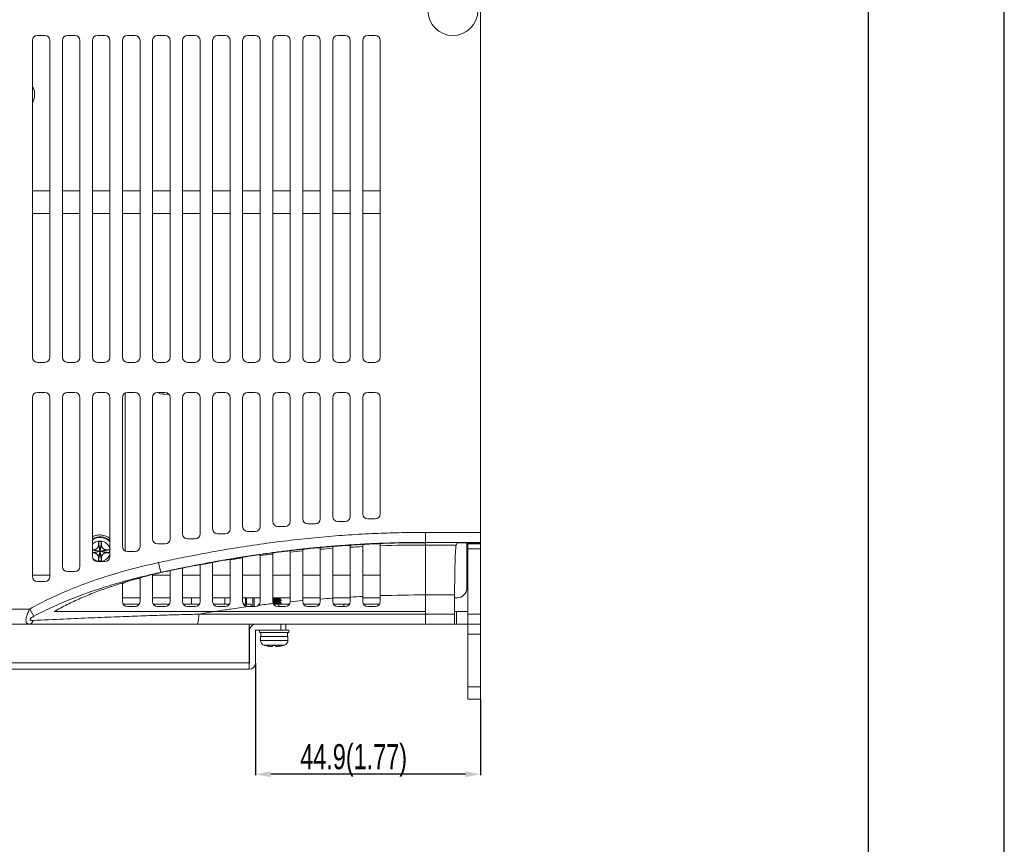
# Model space of a CAD drawing. Header units: millimetres. Extents: x -641 to 119, y -160 to 916.
# Tile 62 of 63: x -78 to 119, y 288 to 453. Entities that reach past the tile are written whole.
import ezdxf

# ---------------------------------------------------------------- set-up
doc = ezdxf.new("R2010")
doc.units = ezdxf.units.MM
doc.header["$LTSCALE"] = 32.67
doc.linetypes.add('PHANTOM', pattern=[0.8, 0.45, -0.05, 0.1, -0.05, 0.1, -0.05])
doc.layers.get('0').update_dxf_attribs({"linetype": 'CONTINUOUS'})
for name, color, linetype in [('02___PRT_ALL_AXES', 7, 'CONTINUOUS'), ('DEFAULT_3', 7, 'PHANTOM'), ('DF', 3, 'CONTINUOUS'), ('TXT', 7, 'CONTINUOUS')]:
    doc.layers.add(name, color=color, linetype=linetype)
doc.styles.get("Standard").update_dxf_attribs({"font": 'txt', "width": 0.7})

# ---------------------------------------------------------------- blocks, each defined once
blk = doc.blocks.new('A$C71E57D54')
blk.add_line((-10, -594), (-10, 0))
at = {"layer": 'DF'}
blk.add_line((-25, -579), (-25, -15), dxfattribs=at)

msp = doc.modelspace()

# ---------------------------------------------------------------- linework, layer by layer
at = {"color": 7, "linetype": 'Continuous', "lineweight": 0}
for p, q in [((14.44, 316.88), (14.44, 576.88)), ((-72.56, 449.38), (-74.06, 449.38)), ((-66.56, 449.38), (-68.06, 449.38)), ((-60.56, 449.38), (-62.06, 449.38)), ((-54.56, 449.38), (-56.06, 449.38)), ((-48.56, 449.38), (-50.06, 449.38)), ((-42.56, 449.38), (-44.06, 449.38)), ((-36.56, 449.38), (-38.06, 449.38)), ((-30.56, 449.38), (-32.06, 449.38)), ((-24.56, 449.38), (-26.06, 449.38)), ((-18.56, 449.38), (-20.06, 449.38)), ((-12.56, 449.38), (-14.06, 449.38)), ((-6.56, 449.38), (-8.06, 449.38)), ((-75.06, 385.13), (-75.06, 448.38)), ((-71.56, 448.38), (-71.56, 385.13)), ((-69.06, 385.13), (-69.06, 448.38)), ((-65.56, 448.38), (-65.56, 385.13)), ((-63.06, 385.13), (-63.06, 448.38)), ((-59.56, 448.38), (-59.56, 385.13)), ((-57.06, 385.13), (-57.06, 448.38)), ((-53.56, 448.38), (-53.56, 385.13)), ((-51.06, 385.13), (-51.06, 448.38)), ((-47.56, 448.38), (-47.56, 385.13)), ((-45.06, 385.13), (-45.06, 448.38)), ((-41.56, 448.38), (-41.56, 385.13)), ((-39.06, 385.13), (-39.06, 448.38)), ((-35.56, 448.38), (-35.56, 385.13)), ((-33.06, 385.13), (-33.06, 448.38)), ((-29.56, 448.38), (-29.56, 385.13)), ((-27.06, 385.13), (-27.06, 448.38)), ((-23.56, 448.38), (-23.56, 385.13)), ((-21.06, 385.13), (-21.06, 448.38)), ((-17.56, 448.38), (-17.56, 385.13)), ((-15.06, 385.13), (-15.06, 448.38)), ((-11.56, 448.38), (-11.56, 385.13)), ((-9.06, 448.38), (-9.06, 385.13)), ((-5.56, 385.13), (-5.56, 448.38)), ((-75.06, 418.38), (-71.56, 418.38)), ((-69.06, 418.38), (-65.56, 418.38)), ((-63.06, 418.38), (-59.56, 418.38)), ((-57.06, 418.38), (-53.56, 418.38)), ((-51.06, 418.38), (-47.56, 418.38)), ((-45.06, 418.38), (-41.56, 418.38)), ((-39.06, 418.38), (-35.56, 418.38)), ((-33.06, 418.38), (-29.56, 418.38)), ((-27.06, 418.38), (-23.56, 418.38)), ((-21.06, 418.38), (-17.56, 418.38)), ((-15.06, 418.38), (-11.56, 418.38)), ((-9.06, 418.38), (-5.56, 418.38)), ((-71.56, 413.88), (-75.06, 413.88)), ((-65.56, 413.88), (-69.06, 413.88)), ((-59.56, 413.88), (-63.06, 413.88)), ((-53.56, 413.88), (-57.06, 413.88)), ((-47.56, 413.88), (-51.06, 413.88)), ((-41.56, 413.88), (-45.06, 413.88)), ((-35.56, 413.88), (-39.06, 413.88)), ((-29.56, 413.88), (-33.06, 413.88)), ((-23.56, 413.88), (-27.06, 413.88)), ((-17.56, 413.88), (-21.06, 413.88)), ((-11.56, 413.88), (-15.06, 413.88)), ((-5.56, 413.88), (-9.06, 413.88)), ((-74.06, 384.13), (-72.56, 384.13)), ((-68.06, 384.13), (-66.56, 384.13)), ((-62.06, 384.13), (-60.56, 384.13)), ((-56.06, 384.13), (-54.56, 384.13)), ((-50.06, 384.13), (-48.56, 384.13)), ((-44.06, 384.13), (-42.56, 384.13)), ((-38.06, 384.13), (-36.56, 384.13)), ((-32.06, 384.13), (-30.56, 384.13)), ((-26.06, 384.13), (-24.56, 384.13)), ((-20.06, 384.13), (-18.56, 384.13)), ((-14.06, 384.13), (-12.56, 384.13)), ((-8.06, 384.13), (-6.56, 384.13)), ((-72.56, 378.13), (-74.06, 378.13)), ((-66.56, 378.13), (-68.06, 378.13)), ((-60.56, 378.13), (-62.06, 378.13)), ((-56.56, 377.97), (-56.56, 346.53)), ((-54.56, 378.13), (-56.06, 378.13)), ((-48.56, 378.13), (-50.06, 378.13)), ((-48.96, 378.13), (-48.96, 377.79)), ((-48.16, 377.79), (-48.16, 378.04)), ((-42.56, 378.13), (-44.06, 378.13)), ((-36.56, 378.13), (-38.06, 378.13)), ((-30.56, 378.13), (-32.06, 378.13)), ((-24.56, 378.13), (-26.06, 378.13)), ((-18.56, 378.13), (-20.06, 378.13)), ((-12.56, 378.13), (-14.06, 378.13)), ((-6.56, 378.13), (-8.06, 378.13)), ((-75.06, 341.38), (-75.06, 377.13)), ((-71.56, 377.13), (-71.56, 341.38)), ((-69.06, 343.38), (-69.06, 377.13)), ((-65.56, 377.13), (-65.56, 343.38)), ((-63.06, 345.38), (-63.06, 377.13)), ((-59.56, 377.13), (-59.56, 345.38)), ((-57.06, 347.38), (-57.06, 377.13)), ((-53.56, 377.13), (-53.56, 347.38)), ((-51.06, 348.88), (-51.06, 377.13)), ((-47.56, 377.13), (-47.56, 348.88)), ((-45.06, 349.88), (-45.06, 377.13)), ((-41.56, 377.13), (-41.56, 349.88)), ((-39.06, 350.88), (-39.06, 377.13)), ((-35.56, 377.13), (-35.56, 350.88)), ((-33.06, 351.38), (-33.06, 377.13)), ((-29.56, 377.13), (-29.56, 351.38)), ((-27.06, 352.38), (-27.06, 377.13)), ((-23.56, 377.13), (-23.56, 352.38)), ((-21.06, 352.88), (-21.06, 377.13)), ((-17.56, 377.13), (-17.56, 352.88)), ((-15.06, 353.38), (-15.06, 377.13)), ((-11.56, 377.13), (-11.56, 353.38)), ((-9.06, 377.13), (-9.06, 353.88)), ((-5.56, 353.88), (-5.56, 377.13)), ((-14.06, 352.38), (-12.56, 352.38)), ((-8.06, 352.88), (-6.56, 352.88)), ((-32.06, 350.38), (-30.56, 350.38)), ((-26.06, 351.38), (-24.56, 351.38)), ((-20.06, 351.88), (-18.56, 351.88)), ((3.44, 350.2), (14.44, 350.2)), ((3.44, 331.88), (3.44, 350.2)), ((-61.28, 344.52), (-61.84, 348.33)), ((-61.84, 344.52), (-61.28, 348.33)), ((-44.06, 348.88), (-42.56, 348.88)), ((-38.06, 349.88), (-36.56, 349.88)), ((3.44, 348.2), (14.44, 348.2)), ((-63.06, 346.21), (-59.65, 346.7)), ((-63.06, 346.65), (-59.65, 346.15)), ((-62.85, 346.14), (-60.28, 346.72)), ((-62.85, 346.72), (-60.28, 346.14)), ((-61.27, 345.14), (-61.85, 347.71)), ((-61.85, 345.14), (-61.27, 347.71)), ((-56.06, 346.38), (-54.56, 346.38)), ((-50.06, 347.88), (-48.56, 347.88)), ((-23.56, 346.47), (-23.56, 336.38)), ((-21.06, 336.38), (-21.06, 346.75)), ((-17.56, 347.09), (-17.56, 336.38)), ((-15.06, 336.38), (-15.06, 347.31)), ((-11.56, 347.56), (-11.56, 336.38)), ((-9.06, 336.38), (-9.06, 347.71)), ((-5.56, 347.88), (-5.56, 336.38)), ((3.44, 347.67), (9.61, 347.67)), ((9.61, 347.67), (9.78, 348.1)), ((10.28, 348.14), (14.44, 348.14)), ((11.74, 339.13), (11.74, 348.14)), ((11.94, 316.88), (11.94, 348.14)), ((14.44, 347.88), (11.94, 347.88)), ((14.44, 346.88), (11.94, 346.88)), ((-62.06, 344.38), (-60.56, 344.38)), ((-35.56, 344.78), (-35.56, 336.38)), ((-33.06, 336.38), (-33.06, 345.18)), ((-29.56, 345.7), (-29.56, 336.38)), ((-27.06, 336.38), (-27.06, 346.04)), ((-68.06, 342.38), (-66.56, 342.38)), ((-49.84, 344.16), (-49.42, 342.21)), ((-47.56, 342.47), (-47.56, 336.38)), ((-45.06, 343.08), (-45.06, 343.1)), ((-45.06, 336.38), (-45.06, 343.03)), ((-41.56, 343.73), (-41.56, 336.38)), ((-39.06, 336.38), (-39.06, 344.15)), ((-71.56, 341.63), (-75.06, 341.63)), ((-74.06, 340.38), (-72.56, 340.38)), ((-53.56, 340.88), (-53.56, 336.38)), ((-51.06, 336.38), (-51.06, 341.78)), ((-51.06, 341.63), (-47.56, 341.63)), ((-45.06, 341.63), (-41.56, 341.63)), ((-39.06, 341.63), (-35.56, 341.63)), ((-33.06, 341.63), (-29.56, 341.63)), ((-27.06, 341.63), (-23.56, 341.63)), ((-21.06, 341.63), (-17.56, 341.63)), ((-15.06, 341.63), (-11.56, 341.63)), ((-9.06, 341.63), (-5.56, 341.63)), ((-57.06, 336.38), (-57.06, 339.77)), ((-53.56, 337.13), (-57.06, 337.13)), ((-47.56, 337.13), (-51.06, 337.13)), ((-41.56, 337.13), (-45.06, 337.13)), ((-43.26, 335.88), (-43.26, 337.13)), ((-35.56, 337.13), (-39.06, 337.13)), ((-36.65, 335.88), (-36.65, 337.13)), ((-29.56, 337.13), (-33.06, 337.13)), ((-32.48, 337.13), (-32.48, 335.88)), ((-32.26, 335.88), (-32.26, 337.13)), ((-31.01, 335.38), (-31.01, 337.13)), ((-30.76, 337.13), (-30.76, 335.38)), ((-23.56, 337.13), (-27.06, 337.13)), ((-25.67, 336.92), (-25.51, 337.01)), ((-25.67, 336.92), (-25.67, 336.92)), ((-25.37, 336.66), (-25.67, 336.83)), ((-25.67, 336.42), (-25.37, 336.59)), ((-25.67, 336.42), (-25.67, 336.42)), ((-25.61, 337.13), (-25.51, 337.02)), ((-25.51, 337.02), (-25.51, 337.01)), ((-25.36, 336.6), (-25.37, 336.59)), ((-17.56, 337.13), (-21.06, 337.13)), ((-11.56, 337.13), (-15.06, 337.13)), ((-5.56, 337.13), (-9.06, 337.13)), ((9.29, 337.71), (3.44, 337.71)), ((9.29, 337.71), (9.29, 333.88)), ((9.74, 337.13), (9.29, 337.13)), ((-169.06, 334.88), (-75.59, 334.88)), ((-75.59, 334.88), (-74.77, 333.46)), ((-53.72, 335.88), (-56.91, 335.88)), ((-54.56, 335.38), (-56.06, 335.38)), ((-47.72, 335.88), (-50.91, 335.88)), ((-48.56, 335.38), (-50.06, 335.38)), ((-41.72, 335.88), (-44.91, 335.88)), ((-42.56, 335.38), (-44.06, 335.38)), ((-35.72, 335.88), (-38.91, 335.88)), ((-36.56, 335.38), (-38.06, 335.38)), ((-32.91, 335.88), (-31.36, 335.88)), ((-32.36, 335.88), (-32.36, 335.44)), ((-30.56, 335.38), (-32.06, 335.38)), ((-31.36, 335.88), (-31.36, 335.38)), ((-29.86, 335.88), (-29.7, 335.88)), ((-29.86, 335.64), (-29.86, 335.88)), ((-26.91, 335.88), (-23.72, 335.88)), ((-24.56, 335.38), (-26.06, 335.38)), ((-25.86, 335.41), (-25.86, 335.88)), ((-25.37, 336.16), (-25.67, 336.33)), ((-25.67, 335.92), (-25.37, 336.09)), ((-25.67, 335.92), (-25.67, 335.92)), ((-25.37, 336.16), (-25.36, 336.15)), ((-25.37, 336.09), (-25.36, 336.1)), ((-17.72, 335.88), (-20.91, 335.88)), ((-18.56, 335.38), (-20.06, 335.38)), ((-14.91, 335.88), (-11.86, 335.88)), ((-12.56, 335.38), (-14.06, 335.38)), ((-12.86, 335.88), (-12.86, 335.38)), ((-11.86, 335.88), (-11.86, 335.66)), ((-5.72, 335.88), (-8.91, 335.88)), ((-6.56, 335.38), (-8.06, 335.38)), ((9.29, 333.88), (3.44, 333.88)), ((9.29, 334.38), (11.94, 334.38)), ((9.67, 331.88), (9.67, 334.38)), ((14.44, 333.88), (11.94, 333.88)), ((-169.06, 331.88), (14.44, 331.88)), ((-31.76, 331.88), (-31.76, 322.88)), ((-31.66, 324.08), (-31.66, 330.58)), ((-31.01, 331.69), (-31.01, 331.88)), ((-30.46, 324.18), (-30.46, 330.58)), ((-24.46, 330.68), (-30.36, 330.68)), ((-25.46, 330.68), (-25.46, 331.88)), ((-24.46, 330.68), (-24.46, 331.88)), ((11.94, 329.88), (14.44, 329.88)), ((-31.76, 324.18), (-153.76, 324.18)), ((-31.76, 322.88), (-153.76, 322.88)), ((-31.66, 324.08), (-31.76, 324.08)), ((14.44, 319.38), (11.94, 319.38)), ((14.44, 316.88), (11.94, 316.88))]:
    msp.add_line(p, q, dxfattribs=at)
at = {"color": 7, "linetype": 'Continuous'}
for p, q in [((-25.69, 336.9), (-25.68, 336.91)), ((-25.69, 336.87), (-25.69, 336.9)), ((-25.68, 336.85), (-25.69, 336.87)), ((-25.69, 336.38), (-25.68, 336.4)), ((-25.69, 336.35), (-25.69, 336.38)), ((-25.68, 336.91), (-25.67, 336.92)), ((-25.67, 336.84), (-25.68, 336.85)), ((-25.68, 336.4), (-25.67, 336.42)), ((-25.67, 336.83), (-25.67, 336.84)), ((-25.67, 336.42), (-25.67, 336.42)), ((-25.67, 336.34), (-25.69, 336.35)), ((-25.67, 336.33), (-25.67, 336.34)), ((-30.46, 324.11), (-30.46, 301.74)), ((14.44, 316.81), (14.44, 301.74)), ((11.44, 301.92), (-27.46, 301.92))]:
    msp.add_line(p, q, dxfattribs=at)
at = {"color": 7, "linetype": 'Continuous', "lineweight": 0}
for centre, radius, start, end in [((-74.06, 448.38), 1, 90, 180), ((-72.56, 448.38), 1, 0, 90), ((-68.06, 448.38), 1, 90, 180), ((-66.56, 448.38), 1, 0, 90), ((-62.06, 448.38), 1, 90, 180), ((-60.56, 448.38), 1, 0, 90), ((-56.06, 448.38), 1, 90, 180), ((-54.56, 448.38), 1, 0, 90), ((-50.06, 448.38), 1, 90, 180), ((-48.56, 448.38), 1, 0, 90), ((-44.06, 448.38), 1, 90, 180), ((-42.56, 448.38), 1, 0, 90), ((-38.06, 448.38), 1, 90, 180), ((-36.56, 448.38), 1, 0, 90), ((-32.06, 448.38), 1, 90, 180), ((-30.56, 448.38), 1, 0, 90), ((-26.06, 448.38), 1, 90, 180), ((-24.56, 448.38), 1, 0, 90), ((-20.06, 448.38), 1, 90, 180), ((-18.56, 448.38), 1, 0, 90), ((-14.06, 448.38), 1, 90, 180), ((-12.56, 448.38), 1, 0, 90), ((-8.06, 448.38), 1, 90, 180), ((-6.56, 448.38), 1, 0, 90), ((-74.06, 385.13), 1, 180, 270), ((-72.56, 385.13), 1, 270, 0), ((-68.06, 385.13), 1, 180, 270), ((-66.56, 385.13), 1, 270, 0), ((-62.06, 385.13), 1, 180, 270), ((-60.56, 385.13), 1, 270, 0), ((-56.06, 385.13), 1, 180, 270), ((-54.56, 385.13), 1, 270, 0), ((-50.06, 385.13), 1, 180, 270), ((-48.56, 385.13), 1, 270, 0), ((-44.06, 385.13), 1, 180, 270), ((-42.56, 385.13), 1, 270, 0), ((-38.06, 385.13), 1, 180, 270), ((-36.56, 385.13), 1, 270, 0), ((-32.06, 385.13), 1, 180, 270), ((-30.56, 385.13), 1, 270, 0), ((-26.06, 385.13), 1, 180, 270), ((-24.56, 385.13), 1, 270, 0), ((-20.06, 385.13), 1, 180, 270), ((-18.56, 385.13), 1, 270, 0), ((-14.06, 385.13), 1, 180, 270), ((-12.56, 385.13), 1, 270, 0), ((-8.06, 385.13), 1, 180, 270), ((-6.56, 385.13), 1, 270, 0), ((-74.06, 377.13), 1, 90, 180), ((-72.56, 377.13), 1, 0, 90), ((-68.06, 377.13), 1, 90, 180), ((-66.56, 377.13), 1, 0, 90), ((-62.06, 377.13), 1, 90, 180), ((-60.56, 377.13), 1, 0, 90), ((-56.06, 377.13), 1, 90, 180), ((-54.56, 377.13), 1, 0, 90), ((-50.06, 377.13), 1, 90, 180), ((-48.56, 377.13), 1, 0, 90), ((-44.06, 377.13), 1, 90, 180), ((-42.56, 377.13), 1, 0, 90), ((-38.06, 377.13), 1, 90, 180), ((-36.56, 377.13), 1, 0, 90), ((-32.06, 377.13), 1, 90, 180), ((-30.56, 377.13), 1, 0, 90), ((-26.06, 377.13), 1, 90, 180), ((-24.56, 377.13), 1, 0, 90), ((-20.06, 377.13), 1, 90, 180), ((-18.56, 377.13), 1, 0, 90), ((-14.06, 377.13), 1, 90, 180), ((-12.56, 377.13), 1, 0, 90), ((-8.06, 377.13), 1, 90, 180), ((-6.56, 377.13), 1, 0, 90), ((-26.06, 352.38), 1, 180, 270), ((-24.56, 352.38), 1, 270, 0), ((-20.06, 352.88), 1, 180, 270), ((-18.56, 352.88), 1, 270, 0), ((-14.06, 353.38), 1, 180, 270), ((-12.56, 353.38), 1, 270, 0), ((-8.06, 353.88), 1, 180, 270), ((-6.56, 353.88), 1, 270, 0), ((-38.06, 350.88), 1, 180, 270), ((-36.56, 350.88), 1, 270, 0), ((-32.06, 351.38), 1, 180, 270), ((-30.56, 351.38), 1, 270, 0), ((-50.06, 348.88), 1, 180, 270), ((-48.56, 348.88), 1, 270, 0), ((-44.06, 349.88), 1, 180, 270), ((-42.56, 349.88), 1, 270, 0), ((-56.06, 347.38), 1, 180, 270), ((-54.56, 347.38), 1, 270, 0), ((-62.06, 345.38), 1, 180, 270), ((-60.56, 345.38), 1, 270, 0), ((-68.06, 343.38), 1, 180, 270), ((-66.56, 343.38), 1, 270, 0), ((-74.06, 341.38), 1, 180, 270), ((-72.56, 341.38), 1, 270, 0), ((9.74, 339.13), 2, 270, 0), ((-56.06, 336.38), 1, 180, 270), ((-54.56, 336.38), 1, 270, 0), ((-50.06, 336.38), 1, 180, 270), ((-48.56, 336.38), 1, 270, 0), ((-44.06, 336.38), 1, 180, 270), ((-42.56, 336.38), 1, 270, 0), ((-38.06, 336.38), 1, 180, 270), ((-36.56, 336.38), 1, 270, 0), ((-32.06, 336.38), 1, 180, 270), ((-30.56, 336.38), 1, 270, 0), ((-26.06, 336.38), 1, 180, 270), ((-24.56, 336.38), 1, 270, 0), ((-20.06, 336.38), 1, 180, 270), ((-18.56, 336.38), 1, 270, 0), ((-14.06, 336.38), 1, 180, 270), ((-12.56, 336.38), 1, 270, 0), ((-8.06, 336.38), 1, 180, 270), ((-6.56, 336.38), 1, 270, 0), ((-30.36, 330.58), 1.3, 108, 180), ((-30.36, 330.58), 0.1, 90, 180), ((-31.76, 324.18), 1.3, 270, 0), ((-31.51, 324.13), 0.25, 128.0703, 150)]:
    msp.add_arc(centre, radius, start, end, dxfattribs=at)
for points, start_tangent, end_tangent in [([(-49.84, 344.16), (-46.3, 344.91), (-42.11, 345.74), (-37.39, 346.6), (-32.27, 347.43), (-26.89, 348.19), (-21.37, 348.85), (-15.86, 349.38), (-10.49, 349.77), (-5.39, 350.02), (-0.7, 350.16), (3.44, 350.2)], (0.976946, 0.213489), (1, 0.000001)), ([(-61.85, 347.71), (-61.85, 347.91), (-61.85, 348.11), (-61.84, 348.33)], (0.014345, 0.999897), (0.022431, 0.999748)), ([(-61.84, 348.33), (-61.75, 348.34), (-61.66, 348.34), (-61.56, 348.34)], (0.99981, 0.019506), (1, 0)), ([(-61.56, 348.34), (-61.47, 348.34), (-61.38, 348.34), (-61.28, 348.33)], (1, 0), (0.99981, -0.019506)), ([(-61.28, 348.33), (-61.28, 348.26), (-61.28, 348.18), (-61.28, 348.11), (-61.28, 348.03), (-61.28, 347.96), (-61.27, 347.88), (-61.27, 347.79), (-61.27, 347.71)], (0.022431, -0.999748), (0.014345, -0.999897)), ([(-5.31, 348.03), (-0.66, 348.17), (3.44, 348.2)], (0.999246, 0.038833), (1, 0)), ([(-63.06, 346.71), (-63.01, 346.71), (-62.93, 346.72), (-62.85, 346.72)], (0.999857, 0.016909), (0.999897, 0.014345)), ([(-62.85, 346.72), (-62.7, 346.73), (-62.58, 346.76), (-62.47, 346.8), (-62.38, 346.85), (-62.29, 346.9), (-62.21, 346.96), (-62.14, 347.03), (-62.08, 347.11), (-62.02, 347.19), (-61.97, 347.27), (-61.93, 347.36), (-61.9, 347.44), (-61.87, 347.53), (-61.86, 347.62), (-61.85, 347.71)], (0.999897, 0.014345), (0.014345, 0.999897)), ([(-61.27, 347.71), (-61.27, 347.62), (-61.25, 347.54), (-61.23, 347.45), (-61.2, 347.37), (-61.16, 347.29), (-61.12, 347.2), (-61.06, 347.12), (-60.99, 347.04), (-60.92, 346.97), (-60.83, 346.9), (-60.75, 346.85), (-60.65, 346.8), (-60.55, 346.76), (-60.42, 346.73), (-60.28, 346.72)], (0.014345, -0.999897), (0.999897, -0.014345)), ([(-60.28, 346.72), (-60.08, 346.71), (-59.87, 346.71), (-59.65, 346.7)], (0.999897, -0.014345), (0.999748, -0.022431)), ([(-59.65, 346.7), (-59.65, 346.52), (-59.65, 346.33), (-59.65, 346.15)], (0.019506, -0.99981), (-0.019506, -0.99981)), ([(-27.08, 346.16), (-26.63, 346.21)], (0.991334, 0.131362), (0.991571, 0.129566)), ([(-26.1, 346.24), (-26.42, 346.2), (-26.74, 346.15), (-27.06, 346.11)], (-0.991934, -0.126757), (-0.991471, -0.130324)), ([(-26.78, 346.13), (-26.47, 346.18), (-26.1, 346.24)], (0.967919, 0.251264), (0.991604, 0.129308)), ([(-26.63, 346.21), (-26.07, 346.29)], (0.991571, 0.129566), (0.991865, 0.127294)), ([(-26.1, 346.24), (-26.06, 346.24)], (0.991604, 0.129308), (0.991965, 0.126512)), ([(-26.07, 346.29), (-24.57, 346.47)], (0.991865, 0.127294), (0.992627, 0.12121)), ([(-26.06, 346.24), (-25.31, 346.34), (-24.56, 346.43)], (0.991965, 0.126512), (0.992719, 0.120453)), ([(-24.57, 346.47), (-24.03, 346.54)], (0.992627, 0.12121), (0.992892, 0.119017)), ([(-24.56, 346.43), (-24.37, 346.45), (-24.19, 346.47), (-24.02, 346.48)], (0.992719, 0.120453), (0.997472, 0.071059)), ([(-24.03, 346.54), (-21.16, 346.87)], (0.992892, 0.119017), (0.99424, 0.107179)), ([(-24.02, 346.48), (-23.87, 346.5), (-23.72, 346.52), (-23.56, 346.55)], (0.989742, 0.142866), (0.989945, 0.141455)), ([(-24.02, 346.48), (-23.78, 346.49), (-23.62, 346.49), (-23.58, 346.49)], (0.997472, 0.071059), (0.989034, -0.147687)), ([(-23.58, 346.49), (-23.56, 346.47)], (0.989034, -0.147687), (0, -1)), ([(-21.06, 346.83), (-22.31, 346.69), (-23.56, 346.55)], (-0.994346, -0.106192), (-0.993213, -0.116306)), ([(-21.06, 346.51), (-23.56, 346.26)], (-0.995486, -0.094906), (-0.994518, -0.104566)), ([(-21.16, 346.87), (-20.85, 346.9)], (0.99424, 0.107179), (0.994379, 0.105881)), ([(-20.84, 346.82), (-20.92, 346.82), (-20.99, 346.83), (-21.06, 346.83)], (-0.999677, 0.025414), (-0.999705, 0.024304)), ([(-21.06, 346.75), (-21.04, 346.77), (-20.96, 346.79)], (0, 1), (0.963593, 0.267373)), ([(-20.96, 346.79), (-20.84, 346.82)], (0.963593, 0.267373), (0.98024, 0.19781)), ([(-20.85, 346.9), (-20.07, 346.98)], (0.994379, 0.105881), (0.994721, 0.102614)), ([(-20.84, 346.82), (-20.62, 346.86), (-20.36, 346.9), (-20.06, 346.93)], (0.98024, 0.19781), (0.994789, 0.101952)), ([(-20.07, 346.98), (-18.57, 347.13)], (0.994721, 0.102614), (0.995351, 0.09631)), ([(-20.06, 346.93), (-19.31, 347.01), (-18.56, 347.08)], (0.994789, 0.101952), (0.995412, 0.095682)), ([(-18.57, 347.13), (-17.58, 347.23)], (0.995351, 0.09631), (0.995749, 0.092112)), ([(-17.56, 347.17), (-17.9, 347.14), (-18.23, 347.11), (-18.56, 347.08)], (-0.995793, -0.091636), (-0.995428, -0.095515)), ([(-18.56, 347.08), (-18.18, 347.11), (-17.86, 347.12), (-17.64, 347.12), (-17.58, 347.11)], (0.995411, 0.095692), (0.954675, -0.297651)), ([(-17.58, 347.23), (-15.69, 347.39), (-15.07, 347.44)], (0.995749, 0.092112), (0.996679, 0.081429)), ([(-17.58, 347.11), (-17.56, 347.09)], (0.954675, -0.297651), (0, -1)), ([(-15.06, 347.39), (-16.31, 347.29), (-17.56, 347.17)], (-0.996725, -0.08087), (-0.995808, -0.091464)), ([(-15.06, 347.01), (-17.56, 346.82)], (-0.997428, -0.07168), (-0.996684, -0.081366)), ([(-15.07, 347.44), (-14.07, 347.52)], (0.996679, 0.081429), (0.997023, 0.077102)), ([(-14.06, 347.47), (-14.4, 347.44), (-14.73, 347.42), (-15.06, 347.39)], (-0.997046, -0.076812), (-0.99674, -0.080678)), ([(-15.06, 347.31), (-14.99, 347.35), (-14.77, 347.39)], (0, 1), (0.979343, 0.202208)), ([(-14.77, 347.39), (-14.45, 347.43), (-14.06, 347.47)], (0.979343, 0.202208), (0.997061, 0.076606)), ([(-14.07, 347.52), (-12.57, 347.63)], (0.997023, 0.077102), (0.997503, 0.070621)), ([(-14.06, 347.47), (-13.31, 347.53), (-12.56, 347.58)], (0.997062, 0.076592), (0.997541, 0.070089)), ([(-12.57, 347.63), (-11.57, 347.7)], (0.997503, 0.070621), (0.997799, 0.066307)), ([(-12.56, 347.58), (-12.2, 347.6), (-11.87, 347.6), (-11.64, 347.59), (-11.58, 347.59)], (0.997527, 0.070286), (0.963439, -0.267926)), ([(-11.56, 347.65), (-11.91, 347.63), (-12.25, 347.6), (-12.55, 347.58)], (-0.997824, -0.065929), (-0.997553, -0.06992)), ([(-11.58, 347.59), (-11.56, 347.56)], (0.963439, -0.267926), (0, -1)), ([(-11.57, 347.7), (-10.36, 347.78), (-8.85, 347.87)], (0.997799, 0.066307), (0.998518, 0.054427)), ([(-9.06, 347.8), (-10.31, 347.73), (-11.56, 347.65)], (-0.998481, -0.055093), (-0.997838, -0.065719)), ([(-9.06, 347.37), (-11.56, 347.24)], (-0.998827, -0.048417), (-0.99831, -0.058107)), ([(-8.85, 347.78), (-8.92, 347.79), (-8.99, 347.79), (-9.06, 347.8)], (-0.995385, 0.095959), (-0.995454, 0.095249)), ([(-9.06, 347.71), (-9.04, 347.73), (-8.97, 347.76)], (0, 1), (0.973651, 0.228045)), ([(-8.97, 347.76), (-8.85, 347.78)], (0.973651, 0.228045), (0.987185, 0.159578)), ([(-8.85, 347.87), (-8.07, 347.91)], (0.998518, 0.054427), (0.9987, 0.050975)), ([(-8.85, 347.78), (-8.63, 347.81), (-8.36, 347.83), (-8.06, 347.85)], (0.987185, 0.159578), (0.998718, 0.050625)), ([(-8.07, 347.91), (-6.57, 347.98)], (0.9987, 0.050975), (0.999015, 0.044378)), ([(-8.06, 347.85), (-7.31, 347.89), (-6.56, 347.92)], (0.998718, 0.050625), (0.999028, 0.044071)), ([(-6.57, 347.98), (-5.57, 348.02)], (0.999015, 0.044378), (0.9992, 0.039988)), ([(-6.56, 347.92), (-6.53, 347.92)], (0.999028, 0.044071), (0.999163, 0.040917)), ([(-5.54, 347.97), (-5.88, 347.95), (-6.21, 347.94), (-6.53, 347.92)], (-0.999207, -0.039809), (-0.999038, -0.043853)), ([(-6.53, 347.92), (-6.15, 347.93), (-5.85, 347.93), (-5.64, 347.91), (-5.57, 347.89)], (0.999158, 0.041024), (0.666366, -0.745625)), ([(-5.57, 348.02), (-5.31, 348.03)], (0.9992, 0.039988), (0.999246, 0.038833)), ([(-5.57, 347.89), (-5.56, 347.88)], (0.666366, -0.745625), (0, -1)), ([(3.44, 347.67), (-5.56, 347.52)], (-1, 0), (-0.999392, -0.034858)), ([(3.44, 348.14), (-1.04, 348.1), (-5.54, 347.97)], (-1, 0.000074), (-0.999213, -0.039667)), ([(9.61, 347.67), (9.53, 347.16), (9.45, 346.07), (9.38, 344.47), (9.33, 342.46), (9.3, 340.16), (9.29, 337.71)], (-0.370707, -0.92875), (0, -1)), ([(9.78, 348.1), (9.86, 348.12), (10.04, 348.14), (10.28, 348.14)], (0.370707, 0.92875), (1, 0)), ([(-62.85, 346.14), (-63.04, 346.14), (-63.06, 346.14)], (-0.999897, 0.014345), (-0.999857, 0.016908)), ([(-61.85, 345.14), (-61.86, 345.23), (-61.87, 345.32), (-61.89, 345.4), (-61.92, 345.48), (-61.96, 345.56), (-62.01, 345.65), (-62.07, 345.73), (-62.14, 345.81), (-62.21, 345.88), (-62.29, 345.95), (-62.38, 346), (-62.47, 346.05), (-62.58, 346.09), (-62.7, 346.12), (-62.85, 346.14)], (-0.014345, 0.999897), (-0.999897, 0.014345)), ([(-61.84, 344.52), (-61.84, 344.59), (-61.84, 344.67), (-61.85, 344.74), (-61.85, 344.82), (-61.85, 344.9), (-61.85, 344.98), (-61.85, 345.06), (-61.85, 345.14)], (-0.022431, 0.999748), (-0.014345, 0.999897)), ([(-61.56, 344.51), (-61.66, 344.51), (-61.75, 344.52), (-61.84, 344.52)], (-1, 0), (-0.99981, 0.019506)), ([(-61.28, 344.52), (-61.38, 344.52), (-61.47, 344.51), (-61.56, 344.51)], (-0.99981, -0.019506), (-1, 0)), ([(-61.27, 345.14), (-61.27, 344.95), (-61.28, 344.74), (-61.28, 344.52)], (-0.014345, -0.999897), (-0.022431, -0.999748)), ([(-60.28, 346.14), (-60.42, 346.12), (-60.55, 346.09), (-60.66, 346.05), (-60.75, 346), (-60.83, 345.95), (-60.91, 345.89), (-60.98, 345.82), (-61.05, 345.74), (-61.11, 345.66), (-61.16, 345.58), (-61.2, 345.5), (-61.23, 345.41), (-61.25, 345.32), (-61.27, 345.23), (-61.27, 345.14)], (-0.999897, -0.014345), (-0.014345, -0.999897)), ([(-59.65, 346.15), (-59.73, 346.14), (-59.8, 346.14), (-59.88, 346.14), (-59.96, 346.14), (-60.03, 346.14), (-60.11, 346.14), (-60.19, 346.14), (-60.28, 346.14)], (-0.999748, -0.022431), (-0.999897, -0.014345)), ([(-41.58, 343.81), (-39.08, 344.27)], (0.982432, 0.18662), (0.984113, 0.177543)), ([(-39.06, 344.24), (-40.32, 344.01), (-41.56, 343.78)], (-0.984332, -0.176327), (-0.982585, -0.185811)), ([(-39.08, 344.27), (-38.17, 344.44)], (0.984113, 0.177543), (0.984714, 0.174177)), ([(-38.16, 344.4), (-38.46, 344.35), (-38.76, 344.3), (-39.06, 344.24)], (-0.984917, -0.173028), (-0.984364, -0.176145)), ([(-39.06, 344.18), (-39, 344.22), (-38.8, 344.27)], (0, 1), (0.954994, 0.296625)), ([(-38.8, 344.27), (-38.51, 344.33), (-38.16, 344.4)], (0.954994, 0.296625), (0.983905, 0.178694)), ([(-38.17, 344.44), (-38.07, 344.45)], (0.984714, 0.174177), (0.984778, 0.173815)), ([(-38.16, 344.4), (-38.13, 344.41), (-38.1, 344.41), (-38.06, 344.42)], (0.983905, 0.178694), (0.984946, 0.17286)), ([(-38.07, 344.45), (-37.05, 344.63)], (0.984778, 0.173815), (0.985442, 0.17001)), ([(-38.06, 344.42), (-37.31, 344.55), (-36.56, 344.68)], (0.984946, 0.17286), (0.98591, 0.167279)), ([(-37.05, 344.63), (-36.57, 344.72)], (0.985442, 0.17001), (0.98575, 0.168216)), ([(-36.57, 344.72), (-36.09, 344.8)], (0.98575, 0.168216), (0.986053, 0.166433)), ([(-36.56, 344.68), (-36.4, 344.71), (-36.24, 344.73), (-36.09, 344.75)], (0.98591, 0.167279), (0.991076, 0.1333)), ([(-36.09, 344.8), (-33.08, 345.29)], (0.986053, 0.166433), (0.987922, 0.154949)), ([(-36.09, 344.75), (-35.91, 344.78), (-35.74, 344.81), (-35.56, 344.85)], (0.983901, 0.178714), (0.984178, 0.177184)), ([(-36.09, 344.75), (-35.81, 344.78), (-35.63, 344.8), (-35.56, 344.79)], (0.991076, 0.1333), (0.426068, -0.904691)), ([(-33.06, 345.25), (-34.32, 345.05), (-35.56, 344.85)], (-0.988051, -0.154125), (-0.986558, -0.163413)), ([(-33.06, 345.08), (-35.56, 344.71)], (-0.989975, -0.141243), (-0.988546, -0.150918)), ([(-35.56, 344.79), (-35.56, 344.78)], (0.426068, -0.904691), (0, -1)), ([(-33.08, 345.29), (-32.07, 345.44)], (0.987922, 0.154949), (0.988527, 0.151046)), ([(-32.07, 345.4), (-32.41, 345.35), (-32.74, 345.3), (-33.06, 345.25)], (-0.988667, -0.150127), (-0.988065, -0.15404)), ([(-33.06, 345.18), (-32.99, 345.22), (-32.78, 345.27)], (0, 1), (0.962054, 0.272859)), ([(-32.78, 345.27), (-32.46, 345.34), (-32.06, 345.4)], (0.962054, 0.272859), (0.988651, 0.150232)), ([(-32.07, 345.44), (-31.97, 345.46)], (0.988527, 0.151046), (0.988585, 0.150665)), ([(-32.06, 345.4), (-31.31, 345.52), (-30.56, 345.63)], (0.988656, 0.150195), (0.989529, 0.144337)), ([(-31.97, 345.46), (-30.57, 345.67)], (0.988585, 0.150665), (0.989403, 0.145197)), ([(-30.57, 345.67), (-29.58, 345.81)], (0.989403, 0.145197), (0.989966, 0.141304)), ([(-30.56, 345.63), (-30.53, 345.63)], (0.989529, 0.144337), (0.989879, 0.141915)), ([(-29.56, 345.77), (-29.88, 345.72), (-30.21, 345.68), (-30.53, 345.63)], (-0.990067, -0.140595), (-0.989559, -0.144127)), ([(-30.53, 345.63), (-30.16, 345.68), (-29.84, 345.71), (-29.63, 345.72), (-29.57, 345.71)], (0.989879, 0.141915), (0.854667, -0.519177)), ([(-29.58, 345.81), (-27.08, 346.16)], (0.989966, 0.141304), (0.991334, 0.131362)), ([(-29.57, 345.71), (-29.56, 345.7)], (0.854667, -0.519177), (0, -1)), ([(-27.06, 346.11), (-28.31, 345.94), (-29.56, 345.77)], (-0.991451, -0.130482), (-0.990087, -0.140455)), ([(-27.06, 345.87), (-29.56, 345.56)], (-0.993004, -0.118081), (-0.991809, -0.12773)), ([(-27.06, 346.04), (-26.99, 346.08), (-26.78, 346.13)], (0, 1), (0.967919, 0.251264)), ([(-75.59, 334.88), (-71.52, 337.02), (-66.93, 339.03), (-61.81, 340.91), (-56.13, 342.62), (-49.84, 344.16)], (0.865653, 0.500644), (0.976948, 0.213477)), ([(-49.42, 342.21), (-48.57, 342.39)], (0.976919, 0.213612), (0.977528, 0.210807)), ([(-48.57, 342.38), (-49.12, 342.27), (-49.42, 342.21)], (-0.979534, -0.20128), (-0.978855, -0.204554)), ([(-49.41, 342.17), (-48.56, 342.36)], (0.974418, 0.224741), (0.975992, 0.217808)), ([(-48.57, 342.39), (-47.59, 342.6)], (0.977528, 0.210807), (0.978227, 0.207536)), ([(-48.11, 342.48), (-48.57, 342.38)], (-0.979895, -0.199515), (-0.979534, -0.20128)), ([(-48.56, 342.36), (-48.23, 342.44), (-47.9, 342.51), (-47.56, 342.58)], (0.97599, 0.217814), (0.977739, 0.209827)), ([(-48.56, 342.36), (-48.18, 342.44), (-47.85, 342.49), (-47.64, 342.51), (-47.61, 342.5)], (0.97599, 0.217814), (0.980271, -0.197656)), ([(-46.8, 342.74), (-48.11, 342.48)], (-0.98091, -0.194464), (-0.979895, -0.199515)), ([(-47.61, 342.5), (-47.56, 342.47)], (0.980271, -0.197656), (0, -1)), ([(-47.59, 342.6), (-45.9, 342.96), (-45.08, 343.12)], (0.978227, 0.207536), (0.980007, 0.198961)), ([(-46.8, 342.74), (-47.18, 342.66), (-47.56, 342.58)], (-0.978999, -0.203863), (-0.977734, -0.209846)), ([(-45.06, 343.1), (-45.93, 342.92), (-46.8, 342.74)], (-0.980246, -0.197784), (-0.978966, -0.204022)), ([(-45.06, 343.08), (-46.8, 342.74)], (-0.982218, -0.187744), (-0.98091, -0.19446)), ([(-45.08, 343.12), (-44.07, 343.33)], (0.980007, 0.198961), (0.980714, 0.19545)), ([(-45.06, 343.05), (-44.99, 343.08), (-44.77, 343.14)], (0, 1), (0.949249, 0.314525)), ([(-45.06, 343.06), (-45.06, 343.08)], (0.000774, 1), (0.005765, 0.999983)), ([(-45.06, 343.03), (-45.06, 343.06)], (0.000635, 1), (0.000774, 1)), ([(-44.77, 343.14), (-44.45, 343.22), (-44.06, 343.3)], (0.949249, 0.314525), (0.980912, 0.194454)), ([(-44.07, 343.33), (-42.57, 343.62)], (0.980714, 0.19545), (0.981753, 0.190161)), ([(-44.06, 343.3), (-43.31, 343.45), (-42.56, 343.59)], (0.980912, 0.194454), (0.981944, 0.189171)), ([(-42.57, 343.62), (-42.47, 343.64)], (0.981753, 0.190161), (0.981821, 0.189807)), ([(-42.56, 343.59), (-42.53, 343.6), (-42.5, 343.6), (-42.46, 343.61)], (0.981944, 0.189171), (0.982962, 0.183808)), ([(-42.47, 343.64), (-41.73, 343.78)], (0.981821, 0.189807), (0.982327, 0.187172)), ([(-41.56, 343.78), (-41.86, 343.73), (-42.16, 343.67), (-42.46, 343.61)], (-0.982552, -0.185989), (-0.981979, -0.188988)), ([(-42.46, 343.61), (-42.11, 343.67), (-41.82, 343.72), (-41.63, 343.73), (-41.56, 343.73)], (0.982962, 0.183808), (0, -1)), ([(-41.73, 343.78), (-41.58, 343.81)], (0.982327, 0.187172), (0.982432, 0.18662)), ([(-39.06, 344.15), (-41.56, 343.72)], (-0.986379, -0.164488), (-0.984713, -0.174184)), ([(-57.21, 340.28), (-56.11, 340.58)], (0.962635, 0.270803), (0.965121, 0.261803)), ([(-56.77, 340.12), (-56.44, 340.29), (-56.06, 340.42)], (0.854761, 0.519022), (0.958277, 0.285841)), ([(-56.11, 340.58), (-55.61, 340.72)], (0.965121, 0.261803), (0.966201, 0.257789)), ([(-56.06, 340.42), (-55.32, 340.64), (-54.56, 340.85)], (0.958277, 0.285841), (0.962599, 0.270929)), ([(-55.61, 340.72), (-54.59, 340.98)], (0.966201, 0.257789), (0.968285, 0.249847)), ([(-54.59, 340.98), (-53.64, 341.22)], (0.968285, 0.249847), (0.970131, 0.24258)), ([(-54.56, 340.85), (-54.18, 340.94), (-53.85, 340.99), (-53.64, 340.97)], (0.962599, 0.270929), (0.897972, -0.440052)), ([(-53.64, 341.22), (-51.08, 341.84)], (0.970131, 0.24258), (0.974652, 0.223725)), ([(-53.64, 340.97), (-53.56, 340.88)], (0.897972, -0.440052), (0, -1)), ([(-51.06, 341.78), (-52.31, 341.46), (-53.56, 341.13)], (-0.971077, -0.238765), (-0.965231, -0.261398)), ([(-53.56, 341.06), (-53.56, 341.13)], (0.000039, 1), (-0.000195, 1)), ([(-53.56, 340.88), (-53.56, 340.98), (-53.56, 341.06)], (-0.000099, 1), (0.000039, 1)), ([(-51.08, 341.84), (-49.42, 342.21)], (0.974652, 0.223725), (0.977235, 0.21216)), ([(-51.06, 341.78), (-49.82, 342.07)], (0.971071, 0.238789), (0.973618, 0.228185)), ([(-49.82, 342.07), (-49.41, 342.17)], (0.973618, 0.228185), (0.974418, 0.224741)), ([(-74.77, 333.46), (-70.76, 335.43), (-66.24, 337.31), (-61.2, 339.08), (-57.21, 340.28)], (0.881119, 0.472895), (0.962635, 0.270803)), ([(-57.16, 340.08), (-59.88, 339.19), (-62.67, 338.17), (-65.42, 337.03), (-68.12, 335.77), (-70.74, 334.38)], (-0.954839, -0.297124), (-0.868366, -0.495924)), ([(-57.06, 340.12), (-57.16, 340.08)], (-0.955186, -0.296007), (-0.954839, -0.297124)), ([(-57.06, 339.77), (-56.99, 339.94), (-56.77, 340.12)], (0, 1), (0.854761, 0.519022)), ([(-57.06, 340.01), (-57.06, 340.12)], (0.005014, 0.999987), (0.019965, 0.999801)), ([(-57.06, 339.77), (-57.06, 339.9), (-57.06, 340.01)], (-0.000063, 1), (0.005014, 0.999987)), ([(-26.76, 336.94), (-26.97, 336.93), (-27.06, 336.93)], (-0.999288, -0.037718), (-0.999276, -0.038038)), ([(-27.06, 336.78), (-26.9, 336.79), (-26.69, 336.81), (-26.48, 336.82), (-26.28, 336.84), (-26.1, 336.85), (-25.95, 336.87), (-25.82, 336.88), (-25.73, 336.9), (-25.68, 336.92)], (0.997178, 0.075067), (0.816813, 0.576902)), ([(-27.06, 336.68), (-26.92, 336.69), (-26.71, 336.7), (-26.5, 336.72), (-26.31, 336.73), (-26.12, 336.75), (-25.96, 336.76), (-25.83, 336.78), (-25.74, 336.79), (-25.68, 336.81), (-25.66, 336.82), (-25.67, 336.83)], (0.997184, 0.074997), (-0.871401, 0.490572)), ([(-26.76, 336.53), (-27.02, 336.51), (-27.06, 336.51)], (-0.998388, -0.056749), (-0.998319, -0.057959)), ([(-27.06, 336.46), (-27.02, 336.46), (-26.76, 336.48)], (0.998319, 0.057959), (0.998388, 0.056749)), ([(-25.51, 337.01), (-25.54, 337), (-25.62, 336.99), (-25.74, 336.99), (-25.9, 336.98), (-26.08, 336.97), (-26.29, 336.96), (-26.52, 336.95), (-26.76, 336.94)], (0.226927, -0.973912), (-0.999288, -0.037718)), ([(-26.76, 336.53), (-26.51, 336.54), (-26.26, 336.55), (-26.03, 336.57), (-25.83, 336.58), (-25.65, 336.6), (-25.52, 336.61), (-25.42, 336.63), (-25.37, 336.64), (-25.37, 336.65)], (0.998388, 0.056749), (0.160717, 0.987001)), ([(-25.37, 336.59), (-25.38, 336.59), (-25.43, 336.58), (-25.53, 336.56), (-25.67, 336.55), (-25.84, 336.53), (-26.04, 336.52), (-26.27, 336.5), (-26.51, 336.49), (-26.76, 336.48)], (-0.713004, -0.70116), (-0.998388, -0.056749)), ([(-26.76, 336.3), (-26.55, 336.32), (-26.35, 336.33), (-26.16, 336.35), (-26, 336.36), (-25.86, 336.38), (-25.76, 336.39), (-25.69, 336.41)], (0.997395, 0.072136), (0.961644, 0.274302)), ([(-25.69, 336.41), (-25.67, 336.42)], (0.961644, 0.274302), (0.889169, 0.457579)), ([(-25.68, 336.92), (-25.67, 336.92)], (0.816813, 0.576902), (0.765635, 0.643275)), ([(-25.37, 336.65), (-25.37, 336.66), (-25.37, 336.66)], (0.160717, 0.987001), (-0.348298, 0.937384)), ([(-21.06, 336.59), (-23.56, 336.35)], (-0.995827, -0.091261), (-0.994933, -0.100539)), ([(-15.06, 337.07), (-17.56, 336.89)], (-0.997621, -0.068942), (-0.996934, -0.078251)), ([(-9.06, 337.42), (-11.56, 337.29)], (-0.998915, -0.046575), (-0.998437, -0.055893)), ([(3.44, 337.71), (-5.56, 337.56)], (-1, 0), (-0.999438, -0.033531)), ([(-75.96, 334.16), (-75.77, 334.54), (-75.59, 334.88)], (0.40751, 0.913201), (0.500575, 0.865693)), ([(-36.56, 334.72), (-38.77, 334.38)], (-0.988882, -0.148702), (-0.987607, -0.156948)), ([(-32.03, 335.37), (-35.42, 334.89), (-36.56, 334.72)], (-0.991261, -0.131917), (-0.988882, -0.148702)), ([(-26.98, 335.98), (-29.89, 335.64)], (-0.99357, -0.113218), (-0.992284, -0.123987)), ([(-27.06, 336.28), (-26.98, 336.29), (-26.76, 336.3)], (0.997192, 0.07489), (0.997395, 0.072136)), ([(-27.04, 336.18), (-26.98, 336.18), (-26.76, 336.2)], (0.997213, 0.074602), (0.997395, 0.072136)), ([(-26.76, 336.03), (-26.99, 336.01)], (-0.998388, -0.056749), (-0.998347, -0.057473)), ([(-26.97, 335.96), (-26.76, 335.98)], (0.998354, 0.057345), (0.998388, 0.056749)), ([(-26.76, 336.2), (-26.55, 336.21), (-26.35, 336.23), (-26.16, 336.24), (-26, 336.26), (-25.86, 336.28), (-25.76, 336.29), (-25.69, 336.31), (-25.66, 336.32), (-25.67, 336.33)], (0.997395, 0.072136), (-0.758095, 0.652144)), ([(-25.37, 336.15), (-25.37, 336.14), (-25.42, 336.13), (-25.51, 336.11), (-25.64, 336.1), (-25.82, 336.08), (-26.02, 336.07), (-26.25, 336.06), (-26.51, 336.04), (-26.76, 336.03)], (0.005945, -0.999982), (-0.998388, -0.056749)), ([(-26.76, 335.98), (-26.5, 335.99), (-26.25, 336.01), (-26.02, 336.02), (-25.82, 336.03), (-25.64, 336.05), (-25.51, 336.06), (-25.42, 336.08), (-25.37, 336.09)], (0.998388, 0.056749), (0.356965, 0.934118)), ([(-75.72, 331.88), (-75.97, 331.92), (-76.16, 332.05), (-76.29, 332.28), (-76.34, 332.57), (-76.33, 332.93), (-76.26, 333.32), (-76.13, 333.75), (-75.96, 334.16)], (-1, -0.000069), (0.40751, 0.913201)), ([(-75.72, 331.88), (-75.41, 331.96), (-75.12, 332.22), (-74.89, 332.62)], (1, -0.000012), (0.393909, 0.919149)), ([(-74.89, 332.62), (-75.14, 332.62), (-75.33, 332.65), (-75.46, 332.7), (-75.51, 332.78), (-75.5, 332.88), (-75.43, 332.99), (-75.3, 333.12), (-75.13, 333.24), (-74.95, 333.36), (-74.77, 333.46)], (-0.998775, -0.049482), (0.881157, 0.472823)), ([(-41.82, 333.87), (-45.25, 333.77), (-49.11, 333.66), (-53.4, 333.51), (-58.11, 333.34), (-63.24, 333.14), (-68.82, 332.9), (-74.89, 332.62)], (-0.999613, -0.027827), (-0.998778, -0.049429)), ([(-70.74, 334.38), (-69.56, 334.38)], (0.999994, 0.003484), (1, 0.000881)), ([(-69.56, 334.38), (-67.06, 334.38)], (1, 0.000881), (0.999999, -0.00129)), ([(-67.06, 334.38), (-66.23, 334.38), (-63.06, 334.37)], (0.999999, -0.00129), (1, 0.000297)), ([(-63.06, 334.37), (-61.08, 334.38), (-55.59, 334.38), (-49.98, 334.38), (-44.35, 334.38), (-38.77, 334.38)], (1, 0.000297), (0.999999, 0.001005)), ([(-42.19, 331.88), (-42.05, 332.03), (-41.93, 332.46), (-41.85, 333.11), (-41.82, 333.87)], (1, -0.000045), (0.00019, 1)), ([(-38.77, 334.38), (-41.82, 333.87)], (-0.987607, -0.156945), (-0.985741, -0.168272)), ([(3.44, 333.88), (-4.28, 333.88), (-11.68, 333.88), (-18.7, 333.87), (-25.28, 333.87), (-31.36, 333.87), (-36.89, 333.87), (-41.82, 333.87)], (-1, 0), (-1, -0.00004)), ([(-38.77, 334.38), (-36.5, 334.37)], (0.999998, -0.002028), (1, -0.000687)), ([(-36.5, 334.37), (-28.51, 334.38), (-17.7, 334.38), (-6.89, 334.38), (3.44, 334.38)], (1, -0.000687), (0.999998, 0.001832)), ([(9.22, 331.88), (9.24, 331.97), (9.26, 332.26), (9.28, 332.7), (9.29, 333.26), (9.29, 333.88)], (1, 0), (0, 1)), ([(-28.67, 327.65), (-28.6, 327.63), (-28.52, 327.61), (-28.45, 327.59)], (0.962297, -0.272003), (0.970533, -0.240968)), ([(-28.45, 327.59), (-28.45, 327.59)], (0.970533, -0.240968), (0.970667, -0.240428)), ([(-28.45, 327.59), (-28.45, 327.59), (-28.37, 327.57), (-28.29, 327.55), (-28.25, 327.54)], (0.970667, -0.240428), (0.977263, -0.21203)), ([(-28.25, 327.54), (-28.24, 327.54)], (0.977263, -0.21203), (0.977713, -0.209947)), ([(-28.24, 327.54), (-28.21, 327.53), (-28.13, 327.52), (-28.05, 327.5)], (0.977713, -0.209947), (0.983121, -0.182955)), ([(-28.05, 327.5), (-27.9, 327.48)], (0.983121, -0.182955), (0.987767, -0.155936)), ([(-27.9, 327.48), (-27.78, 327.46), (-27.67, 327.44), (-27.58, 327.44), (-27.49, 327.43), (-27.41, 327.43), (-27.34, 327.43), (-27.28, 327.43), (-27.22, 327.43), (-27.17, 327.44), (-27.13, 327.45), (-27.1, 327.46), (-27.07, 327.47), (-27.06, 327.48), (-27.05, 327.5)], (0.987767, -0.155936), (0.076864, 0.997042)), ([(-27.05, 327.54), (-27.05, 327.59), (-27.04, 327.65)], (0.077038, 0.997028), (0.079129, 0.996864)), ([(-27.05, 327.5), (-27.05, 327.54), (-27.05, 327.54)], (0.076864, 0.997042), (0.077038, 0.997028)), ([(-27.04, 327.65), (-26.95, 327.64), (-26.86, 327.64), (-26.76, 327.64)], (0.999354, -0.035945), (1, 0)), ([(-26.76, 327.64), (-26.67, 327.64), (-26.58, 327.64), (-26.48, 327.65)], (1, 0), (0.999354, 0.035945)), ([(-26.48, 327.65), (-26.48, 327.63), (-26.48, 327.61), (-26.48, 327.59), (-26.48, 327.57), (-26.48, 327.55), (-26.48, 327.54)], (0.079129, -0.996864), (0.07704, -0.997028)), ([(-26.48, 327.54), (-26.47, 327.53), (-26.47, 327.52), (-26.47, 327.5)], (0.07704, -0.997028), (0.076864, -0.997042)), ([(-26.47, 327.5), (-26.47, 327.49), (-26.45, 327.47), (-26.43, 327.46), (-26.4, 327.45), (-26.36, 327.44), (-26.32, 327.43), (-26.26, 327.43), (-26.19, 327.43), (-26.12, 327.43), (-26.03, 327.43), (-25.95, 327.44), (-25.85, 327.45), (-25.75, 327.46), (-25.62, 327.48)], (0.076864, -0.997042), (0.987767, 0.155936)), ([(-25.62, 327.48), (-25.48, 327.5)], (0.987767, 0.155936), (0.983121, 0.182955)), ([(-25.48, 327.5), (-25.29, 327.54)], (0.983121, 0.182955), (0.977713, 0.209946)), ([(-25.29, 327.54), (-25.28, 327.54), (-25.27, 327.54)], (0.977713, 0.209946), (0.977263, 0.21203)), ([(-25.27, 327.54), (-25.08, 327.59)], (0.977263, 0.21203), (0.970667, 0.240429)), ([(-25.08, 327.59), (-25.07, 327.59)], (0.970667, 0.240429), (0.970533, 0.240969)), ([(-25.07, 327.59), (-24.85, 327.65)], (0.970533, 0.240969), (0.962297, 0.272003))]:
    msp.add_spline(points, degree=3, dxfattribs=dict(at, start_tangent=start_tangent, end_tangent=end_tangent))
for points, start_tangent in [([(-28.67, 327.65), (-28.67, 327.64)], (-0.476794, -0.879015)), ([(-24.85, 327.65), (-24.85, 327.64)], (0.476794, -0.879015))]:
    msp.add_spline(points, degree=3, dxfattribs=dict(at, start_tangent=start_tangent))
at = {"color": 7, "linetype": 'ByBlock', "lineweight": 0}
for points in [[(-30.46, 301.92), (-27.46, 301.32), (-27.46, 302.52)], [(14.44, 301.92), (11.44, 302.52), (11.44, 301.32)]]:
    msp.add_solid(points, dxfattribs=at)
at = {"layer": '02___PRT_ALL_AXES', "color": 7, "linetype": 'Continuous', "lineweight": 0}
for p, q in [((-25.36, 336.6), (-25.36, 336.65)), ((-25.36, 336.1), (-25.36, 336.15)), ((-29.66, 330.68), (-29.66, 330.18)), ((-23.86, 330.68), (-24.46, 330.68)), ((-23.86, 330.68), (-23.86, 330.18)), ((-29.66, 330.18), (-23.86, 330.18)), ((-29.51, 329.38), (-24.01, 329.38)), ((-29.51, 328.64), (-29.51, 329.38)), ((-29.51, 328.64), (-24.01, 328.64)), ((-29.41, 330.18), (-29.41, 329.38)), ((-24.11, 330.18), (-24.11, 329.38)), ((-24.01, 328.64), (-24.01, 329.38)), ((-28.8, 327.68), (-24.72, 327.68)), ((-28.68, 327.64), (-28.8, 327.68)), ((-24.85, 327.64), (-24.72, 327.68))]:
    msp.add_line(p, q, dxfattribs=at)
msp.add_circle((8.94, 454.38), 5, dxfattribs=at)
for centre, radius, start, end in [((-48.56, 380.73), 3, 241.2921, 283.6821), ((-61.56, 346.43), 2.9, 46.313, 121.2542), ((-61.56, 346.43), 2.75, 43.2191, 123.1525), ((-61.56, 346.43), 2.04, 10.6588, 137.2881), ((-61.56, 346.43), 2.04, 227.0844, 260.5263), ((-61.56, 346.43), 2.04, 270, 336.3158), ((-28.51, 328.64), 1, 180, 253.0422), ((-25.01, 328.64), 1, 286.9578, 0)]:
    msp.add_arc(centre, radius, start, end, dxfattribs=at)
at = {"layer": 'DEFAULT_3', "color": 7, "linetype": 'PHANTOM', "lineweight": 0}
for centre, start, end in [((-77.86, 437.63), 329.5037, 30.4963), ((-61.56, 346.43), 52.0146, 117.4929)]:
    msp.add_arc(centre, 3.25, start, end, dxfattribs=at)

# ---------------------------------------------------------------- block references
at = {"layer": 'TXT', "color": 7, "xscale": 1.810285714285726, "yscale": 1.810285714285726, "zscale": 1.810285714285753}
msp.add_blockref('A$C71E57D54', (137.2, 915.58), dxfattribs=at)

# ---------------------------------------------------------------- texts
at = {"color": 7, "lineweight": 0, "width": 0.7}
msp.add_text('44.9(1.77)', height=5, dxfattribs=at).set_placement((-21.55, 302.92))

doc.saveas('drawing.dxf')
